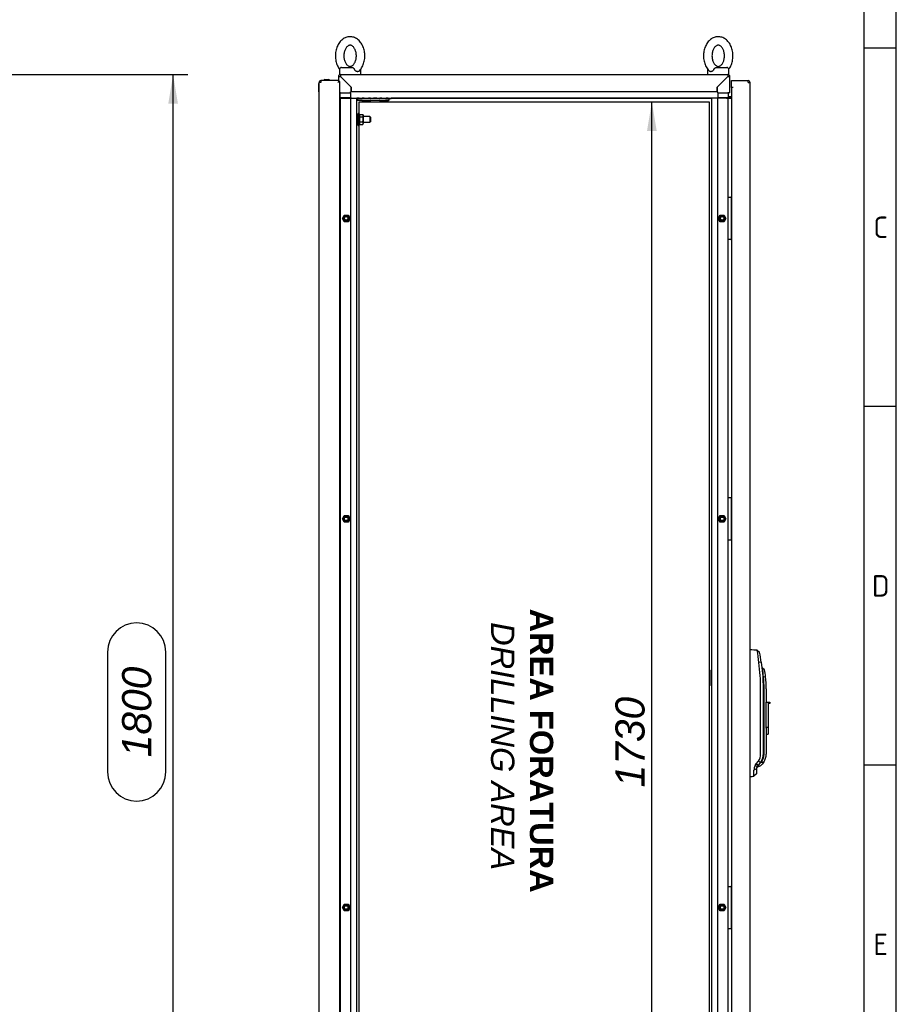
# Model space of a CAD drawing. Extents: x -12 to 412, y 11 to 308.
# Tile 10 of 11: x 329 to 412, y 127 to 220. Entities that reach past the tile are written whole.
import ezdxf
from ezdxf.lldxf.tags import DXFTag

# ---------------------------------------------------------------- set-up
doc = ezdxf.new("R2010")
doc.units = 0
doc.layers.get('0').update_dxf_attribs({"linetype": 'CONTINUOUS'})
for name, color, linetype in [('_TRANSLATION', 7, 'CONTINUOUS'), ('AE00100_03', 7, 'CONTINUOUS'), ('AE00198_03', 7, 'CONTINUOUS'), ('AE00217_25', 7, 'CONTINUOUS'), ('AE00219_00', 7, 'CONTINUOUS'), ('AE00219_03', 7, 'CONTINUOUS'), ('AE00224_00', 7, 'CONTINUOUS'), ('AE00368_00', 7, 'CONTINUOUS'), ('AE00500_10', 7, 'CONTINUOUS'), ('AE00715_01', 7, 'CONTINUOUS'), ('AE00992_10', 7, 'CONTINUOUS'), ('AE00992_15', 7, 'CONTINUOUS'), ('DEFAULT', 7, 'CONTINUOUS'), ('DV3__TRANSLATION', 7, 'CONTINUOUS'), ('F0000000_08', 7, 'CONTINUOUS'), ('F0000000_96', 7, 'CONTINUOUS'), ('F0000000_97', 7, 'CONTINUOUS'), ('F0000000_98', 7, 'CONTINUOUS'), ('M0000000_06', 7, 'CONTINUOUS'), ('M0000000_29', 7, 'CONTINUOUS'), ('M0000000_39', 7, 'CONTINUOUS'), ('M0000000_40', 7, 'CONTINUOUS'), ('M0000000_52', 7, 'CONTINUOUS'), ('M0000000_58', 7, 'CONTINUOUS'), ('M0000001_14', 7, 'CONTINUOUS')]:
    doc.layers.add(name, color=color, linetype=linetype)
doc.styles.add('SEACAD_ARIAL', font='arial.ttf')
doc.styles.add('SEACAD_ARIALI', font='ariali.ttf')
tags = doc.linetypes.add('CENTER2', pattern=[28.575, 19.05, -3.175, 3.175, -3.175]).pattern_tags.tags
tags[10:11] = [DXFTag(74, 4), DXFTag(75, 0), DXFTag(340, '0'), DXFTag(46, 0.0), DXFTag(50, 0.0), DXFTag(44, 0.0), DXFTag(45, 0.0)]
tags[8:9] = [DXFTag(74, 4), DXFTag(75, 0), DXFTag(340, '0'), DXFTag(46, 0.0), DXFTag(50, 0.0), DXFTag(44, 0.0), DXFTag(45, 0.0)]
tags[6:7] = [DXFTag(74, 4), DXFTag(75, 0), DXFTag(340, '0'), DXFTag(46, 0.0), DXFTag(50, 0.0), DXFTag(44, 0.0), DXFTag(45, 0.0)]
tags[4:5] = [DXFTag(74, 4), DXFTag(75, 0), DXFTag(340, '0'), DXFTag(46, 0.0), DXFTag(50, 0.0), DXFTag(44, 0.0), DXFTag(45, 0.0)]
doc.dimstyles.new('ISO', dxfattribs={"dimtxt": 2.75, "dimasz": 2.75, "dimexe": 1.375, "dimexo": 1.375, "dimgap": 0.6875, "dimtad": 1, "dimdec": 1, "dimlfac": 15, "dimtxsty": 'SEACAD_ARIAL', "dimblk1": '_SE_FILLED', "dimblk2": '_SE_FILLED', "dimsah": 1, "dimcen": 1.375, "dimazin": 3, "dimtfac": 0.7, "dimtdec": 3, "dimtmove": 0, "dimatfit": 3})

# ---------------------------------------------------------------- blocks, each defined once
blk = doc.blocks.new('SE2')
at = {"layer": 'AE00100_03', "color": 7, "linetype": 'CONTINUOUS'}
blk.add_line((358.176, 213.933), (358.536, 213.933), dxfattribs=at)
for centre, start, end in [((358.176, 213.847), 90, 180), ((358.536, 213.847), 0, 90)]:
    blk.add_arc(centre, 0.0867, start, end, dxfattribs=at)
at = {"layer": 'AE00198_03', "color": 7, "linetype": 'CONTINUOUS'}
for p, q in [((396.556, 202.697), (396.523, 202.697)), ((396.523, 201.997), (396.556, 201.997)), ((396.556, 199.697), (396.523, 199.697)), ((396.523, 198.997), (396.556, 198.997)), ((396.556, 174.363), (396.523, 174.363)), ((396.523, 173.663), (396.556, 173.663)), ((396.556, 171.363), (396.523, 171.363)), ((396.523, 170.663), (396.556, 170.663)), ((396.556, 137.697), (396.523, 137.697)), ((396.523, 136.997), (396.556, 136.997)), ((396.556, 134.697), (396.523, 134.697)), ((396.523, 133.997), (396.556, 133.997))]:
    blk.add_line(p, q, dxfattribs=at)
at = {"layer": 'AE00217_25', "color": 7, "linetype": 'CONTINUOUS'}
for p, q in [((361.323, 210.447), (361.19, 210.447)), ((361.19, 209.913), (361.323, 209.913)), ((362.404, 210.447), (361.823, 210.447)), ((361.823, 209.913), (362.404, 209.913)), ((362.404, 210.447), (362.404, 209.913)), ((362.49, 210.402), (362.404, 210.447)), ((362.404, 209.913), (362.49, 209.959)), ((362.49, 210.402), (362.49, 209.959))]:
    blk.add_line(p, q, dxfattribs=at)
at = {"layer": 'AE00219_00', "color": 7, "linetype": 'CONTINUOUS'}
for p, q in [((361.725, 211.98), (361.69, 211.947)), ((361.69, 211.947), (362.49, 211.947)), ((361.69, 211.947), (361.69, 211.913)), ((361.69, 211.913), (362.49, 211.913)), ((361.89, 212.18), (361.89, 212.147)), ((362.29, 212.147), (362.29, 212.18)), ((362.49, 211.947), (362.454, 211.98)), ((362.49, 211.913), (362.49, 211.947)), ((363.392, 211.98), (363.356, 211.947)), ((363.356, 211.947), (364.156, 211.947)), ((363.356, 211.947), (363.356, 211.913)), ((363.356, 211.913), (364.156, 211.913)), ((363.556, 212.18), (363.556, 212.147)), ((363.956, 212.147), (363.956, 212.18)), ((364.156, 211.947), (364.12, 211.98)), ((364.156, 211.913), (364.156, 211.947))]:
    blk.add_line(p, q, dxfattribs=at)
at = {"layer": 'AE00219_03', "color": 7, "linetype": 'CONTINUOUS'}
for p, q in [((357.61, 212.78), (357.61, 213.58)), ((357.623, 213.58), (357.61, 213.58)), ((357.61, 212.78), (357.623, 212.78)), ((357.61, 202.747), (357.61, 201.947)), ((357.623, 202.747), (357.61, 202.747)), ((357.61, 201.947), (357.623, 201.947)), ((357.61, 174.413), (357.61, 173.613)), ((357.623, 174.413), (357.61, 174.413)), ((357.61, 173.613), (357.623, 173.613)), ((357.61, 134.747), (357.61, 133.947)), ((357.623, 134.747), (357.61, 134.747)), ((357.61, 133.947), (357.623, 133.947))]:
    blk.add_line(p, q, dxfattribs=at)
at = {"layer": 'AE00224_00', "color": 7, "linetype": 'CONTINUOUS'}
for p, q in [((361.323, 209.613), (361.323, 210.747)), ((361.423, 210.747), (361.323, 210.747)), ((361.423, 209.613), (361.423, 210.747)), ((361.49, 210.58), (361.423, 210.747)), ((361.49, 210.642), (361.753, 210.642)), ((361.49, 210.527), (361.49, 210.642)), ((361.49, 210.411), (361.49, 210.527)), ((361.49, 210.411), (361.753, 210.411)), ((361.49, 210.18), (361.49, 210.411)), ((361.49, 209.949), (361.49, 210.18)), ((361.49, 209.949), (361.753, 209.949)), ((361.49, 209.834), (361.49, 209.949)), ((361.823, 210.546), (361.753, 210.642)), ((361.823, 209.814), (361.823, 210.546)), ((361.323, 209.613), (361.423, 209.613)), ((361.423, 209.613), (361.49, 209.78)), ((361.49, 209.718), (361.49, 209.834)), ((361.49, 209.718), (361.753, 209.718)), ((361.753, 209.718), (361.823, 209.814))]:
    blk.add_line(p, q, dxfattribs=at)
for points, knots in [([(361.753, 210.411), (361.78, 210.448), (361.798, 210.486), (361.798, 210.536), (361.797, 210.546), (361.793, 210.566), (361.79, 210.575), (361.778, 210.604), (361.767, 210.623), (361.753, 210.642)], [0, 0, 0, 0, 0.5, 0.5, 0.625, 0.625, 0.75, 0.75, 1, 1, 1, 1]), ([(361.753, 209.949), (361.767, 209.986), (361.778, 210.024), (361.794, 210.101), (361.798, 210.14), (361.798, 210.199), (361.797, 210.219), (361.793, 210.259), (361.79, 210.278), (361.778, 210.336), (361.767, 210.374), (361.753, 210.411)], [0, 0, 0, 0, 0.25, 0.25, 0.5, 0.5, 0.625, 0.625, 0.75, 0.75, 1, 1, 1, 1]), ([(361.753, 209.718), (361.78, 209.756), (361.798, 209.794), (361.798, 209.843), (361.797, 209.853), (361.793, 209.873), (361.79, 209.883), (361.778, 209.912), (361.767, 209.931), (361.753, 209.949)], [0, 0, 0, 0, 0.5, 0.5, 0.625, 0.625, 0.75, 0.75, 1, 1, 1, 1])]:
    blk.add_open_spline(points, degree=3, knots=knots, dxfattribs=at)
at = {"layer": 'AE00368_00', "color": 7, "linetype": 'CONTINUOUS'}
for p, q in [((361.41, 212.18), (361.41, 212.147)), ((362.77, 212.147), (362.77, 212.18)), ((363.076, 212.18), (363.076, 212.147)), ((364.221, 212.147), (364.436, 212.147)), ((364.436, 212.147), (364.436, 212.18))]:
    blk.add_line(p, q, dxfattribs=at)
for centre, start, end in [((361.663, 212.193), 270, 343.22755), ((362.516, 212.193), 196.77245, 270), ((363.33, 212.193), 270, 343.22755), ((364.183, 212.193), 196.77245, 270)]:
    blk.add_arc(centre, 0.0467, start, end, dxfattribs=at)
at = {"layer": 'AE00500_10', "color": 7, "linetype": 'CONTINUOUS'}
for p, q in [((359.59, 202.66), (359.623, 202.66)), ((359.623, 202.033), (359.59, 202.033)), ((359.829, 200.848), (360.008, 201.158)), ((360.008, 200.535), (359.829, 200.845)), ((359.901, 200.847), (360.045, 201.097)), ((360.045, 200.597), (359.901, 200.847)), ((360.011, 201.16), (360.368, 201.16)), ((360.045, 201.097), (360.334, 201.097)), ((360.334, 200.597), (360.045, 200.597)), ((360.334, 201.097), (360.478, 200.847)), ((360.478, 200.847), (360.334, 200.597)), ((360.371, 201.158), (360.55, 200.848)), ((360.55, 200.845), (360.371, 200.535)), ((395.295, 200.848), (395.474, 201.158)), ((395.474, 200.535), (395.295, 200.845)), ((395.367, 200.847), (395.512, 201.097)), ((395.512, 200.597), (395.367, 200.847)), ((395.477, 201.16), (395.835, 201.16)), ((395.512, 201.097), (395.801, 201.097)), ((395.801, 200.597), (395.512, 200.597)), ((395.801, 201.097), (395.945, 200.847)), ((395.945, 200.847), (395.801, 200.597)), ((395.838, 201.158), (396.017, 200.848)), ((396.017, 200.845), (395.838, 200.535)), ((360.368, 200.533), (360.011, 200.533)), ((395.835, 200.533), (395.477, 200.533)), ((359.59, 199.66), (359.623, 199.66)), ((359.623, 199.033), (359.59, 199.033)), ((359.59, 174.327), (359.623, 174.327)), ((359.623, 173.7), (359.59, 173.7)), ((359.829, 172.515), (360.008, 172.825)), ((359.901, 172.513), (360.045, 172.763)), ((360.011, 172.827), (360.368, 172.827)), ((360.045, 172.763), (360.334, 172.763)), ((360.334, 172.763), (360.478, 172.513)), ((360.371, 172.825), (360.55, 172.515)), ((395.295, 172.515), (395.474, 172.825)), ((395.367, 172.513), (395.512, 172.763)), ((395.477, 172.827), (395.835, 172.827)), ((395.512, 172.763), (395.801, 172.763)), ((395.801, 172.763), (395.945, 172.513)), ((395.838, 172.825), (396.017, 172.515)), ((360.008, 172.202), (359.829, 172.512)), ((360.045, 172.263), (359.901, 172.513)), ((360.368, 172.2), (360.011, 172.2)), ((360.334, 172.263), (360.045, 172.263)), ((360.478, 172.513), (360.334, 172.263)), ((360.55, 172.512), (360.371, 172.202)), ((395.474, 172.202), (395.295, 172.512)), ((395.512, 172.263), (395.367, 172.513)), ((395.835, 172.2), (395.477, 172.2)), ((395.801, 172.263), (395.512, 172.263)), ((395.945, 172.513), (395.801, 172.263)), ((396.017, 172.512), (395.838, 172.202)), ((359.59, 171.327), (359.623, 171.327)), ((359.623, 170.7), (359.59, 170.7)), ((359.59, 137.66), (359.623, 137.66)), ((359.623, 137.033), (359.59, 137.033)), ((359.829, 135.848), (360.008, 136.158)), ((360.008, 135.535), (359.829, 135.845)), ((359.901, 135.847), (360.045, 136.097)), ((360.045, 135.597), (359.901, 135.847)), ((360.011, 136.16), (360.368, 136.16)), ((360.045, 136.097), (360.334, 136.097)), ((360.334, 135.597), (360.045, 135.597)), ((360.334, 136.097), (360.478, 135.847)), ((360.478, 135.847), (360.334, 135.597)), ((360.371, 136.158), (360.55, 135.848)), ((360.55, 135.845), (360.371, 135.535)), ((395.295, 135.848), (395.474, 136.158)), ((395.474, 135.535), (395.295, 135.845)), ((395.367, 135.847), (395.512, 136.097)), ((395.512, 135.597), (395.367, 135.847)), ((395.477, 136.16), (395.835, 136.16)), ((395.512, 136.097), (395.801, 136.097)), ((395.801, 135.597), (395.512, 135.597)), ((395.801, 136.097), (395.945, 135.847)), ((395.945, 135.847), (395.801, 135.597)), ((395.838, 136.158), (396.017, 135.848)), ((396.017, 135.845), (395.838, 135.535)), ((359.59, 134.66), (359.623, 134.66)), ((360.368, 135.533), (360.011, 135.533)), ((395.835, 135.533), (395.477, 135.533)), ((359.623, 134.033), (359.59, 134.033))]:
    blk.add_line(p, q, dxfattribs=at)
for centre in [(360.19, 200.847), (395.656, 200.847), (360.19, 172.513), (395.656, 172.513), (360.19, 135.847), (395.656, 135.847)]:
    blk.add_circle(centre, 0.164, dxfattribs=at)
for centre, radius, start, end in [((359.832, 200.847), 0.00333, 150, 210), ((360.19, 200.847), 0.2, 75, 15), ((360.011, 201.157), 0.00333, 90, 150), ((360.368, 201.157), 0.00333, 30, 90), ((360.547, 200.847), 0.00333, 330, 30), ((395.298, 200.847), 0.00333, 150, 210), ((395.656, 200.847), 0.2, 75, 15), ((395.477, 201.157), 0.00333, 90, 150), ((395.835, 201.157), 0.00333, 30, 90), ((396.014, 200.847), 0.00333, 330, 30), ((360.011, 200.537), 0.00333, 210, 270), ((360.368, 200.537), 0.00333, 270, 330), ((395.477, 200.537), 0.00333, 210, 270), ((395.835, 200.537), 0.00333, 270, 330), ((360.011, 172.823), 0.00333, 90, 150), ((360.368, 172.823), 0.00333, 30, 90), ((395.477, 172.823), 0.00333, 90, 150), ((395.835, 172.823), 0.00333, 30, 90), ((359.832, 172.513), 0.00333, 150, 210), ((360.19, 172.513), 0.2, 75, 15), ((360.011, 172.203), 0.00333, 210, 270), ((360.368, 172.203), 0.00333, 270, 330), ((360.547, 172.513), 0.00333, 330, 30), ((395.298, 172.513), 0.00333, 150, 210), ((395.656, 172.513), 0.2, 75, 15), ((395.477, 172.203), 0.00333, 210, 270), ((395.835, 172.203), 0.00333, 270, 330), ((396.014, 172.513), 0.00333, 330, 30), ((359.832, 135.847), 0.00333, 150, 210), ((360.19, 135.847), 0.2, 75, 15), ((360.011, 136.157), 0.00333, 90, 150), ((360.368, 136.157), 0.00333, 30, 90), ((360.547, 135.847), 0.00333, 330, 30), ((395.298, 135.847), 0.00333, 150, 210), ((395.656, 135.847), 0.2, 75, 15), ((395.477, 136.157), 0.00333, 90, 150), ((395.835, 136.157), 0.00333, 30, 90), ((396.014, 135.847), 0.00333, 330, 30), ((360.011, 135.537), 0.00333, 210, 270), ((360.368, 135.537), 0.00333, 270, 330), ((395.477, 135.537), 0.00333, 210, 270), ((395.835, 135.537), 0.00333, 270, 330)]:
    blk.add_arc(centre, radius, start, end, dxfattribs=at)
at = {"layer": 'AE00715_01', "color": 7, "linetype": 'CONTINUOUS'}
for p, q in [((359.556, 214.88), (359.556, 214.413)), ((359.756, 215.08), (360.776, 215.08)), ((361.556, 214.413), (361.556, 214.88)), ((394.29, 214.88), (394.29, 214.413)), ((395.069, 215.08), (396.09, 215.08)), ((396.29, 214.413), (396.29, 214.88)), ((359.556, 214.413), (359.643, 214.413)), ((360.156, 214.413), (360.956, 214.413)), ((394.882, 214.413), (395.697, 214.413)), ((396.203, 214.413), (396.29, 214.413))]:
    blk.add_line(p, q, dxfattribs=at)
for centre, start, end in [((359.756, 214.88), 90, 180), ((361.356, 214.88), 0, 10.75203), ((394.49, 214.88), 169.14287, 180), ((396.09, 214.88), 0, 90)]:
    blk.add_arc(centre, 0.2, start, end, dxfattribs=at)
for points, knots in [([(360.556, 217.98), (360.512, 217.979), (360.417, 217.975), (360.253, 217.943), (360.08, 217.879), (359.914, 217.786), (359.76, 217.667), (359.618, 217.522), (359.492, 217.354), (359.384, 217.165), (359.296, 216.959), (359.229, 216.738), (359.185, 216.508), (359.164, 216.272), (359.167, 216.034), (359.193, 215.799), (359.243, 215.569), (359.316, 215.349), (359.411, 215.142), (359.498, 215.003), (359.551, 214.928), (359.562, 214.915)], [0, 0, 0, 0, 0.0324562, 0.0816786, 0.1309184, 0.1805933, 0.2310267, 0.282371, 0.334587, 0.3874859, 0.4408208, 0.4943779, 0.548, 0.6016517, 0.6553516, 0.7091432, 0.7630646, 0.8171615, 0.8714486, 0.9258621, 0.938263, 0.938263, 0.938263, 0.938263]), ([(361.389, 214.733), (361.44, 214.786), (361.527, 214.877), (361.651, 215.055), (361.753, 215.248), (361.836, 215.459), (361.897, 215.682), (361.935, 215.914), (361.95, 216.151), (361.941, 216.388), (361.908, 216.623), (361.852, 216.85), (361.774, 217.067), (361.672, 217.27), (361.55, 217.454), (361.408, 217.616), (361.249, 217.752), (361.077, 217.858), (360.897, 217.932), (360.718, 217.973), (360.612, 217.978), (360.556, 217.98)], [0, 0, 0, 0, 0.051244, 0.103659, 0.156694, 0.210102, 0.263683, 0.317311, 0.370969, 0.424686, 0.478503, 0.532464, 0.586609, 0.640939, 0.695352, 0.749621, 0.803421, 0.856393, 0.908286, 0.959071, 1, 1, 1, 1]), ([(395.29, 217.98), (395.245, 217.979), (395.151, 217.975), (394.986, 217.943), (394.813, 217.879), (394.647, 217.786), (394.493, 217.667), (394.352, 217.522), (394.226, 217.354), (394.118, 217.165), (394.029, 216.959), (393.963, 216.738), (393.918, 216.508), (393.897, 216.272), (393.9, 216.034), (393.926, 215.799), (393.976, 215.569), (394.049, 215.349), (394.145, 215.142), (394.262, 214.954), (394.371, 214.815), (394.438, 214.754), (394.459, 214.735)], [0, 0, 0, 0, 0.032451, 0.081666, 0.130899, 0.180566, 0.230992, 0.282328, 0.334536, 0.387427, 0.440754, 0.494303, 0.547917, 0.601561, 0.655252, 0.709036, 0.762949, 0.817038, 0.871317, 0.925722, 0.980051, 1, 1, 1, 1]), ([(396.284, 214.915), (396.317, 214.959), (396.391, 215.067), (396.486, 215.248), (396.569, 215.459), (396.63, 215.682), (396.668, 215.914), (396.683, 216.151), (396.674, 216.388), (396.642, 216.623), (396.586, 216.85), (396.507, 217.067), (396.406, 217.27), (396.283, 217.454), (396.141, 217.616), (395.983, 217.752), (395.81, 217.858), (395.63, 217.932), (395.451, 217.973), (395.345, 217.978), (395.29, 217.98)], [0.0619842, 0.0619842, 0.0619842, 0.0619842, 0.1038465, 0.15687, 0.2102672, 0.263837, 0.3174534, 0.3711004, 0.4248059, 0.4786124, 0.5325621, 0.5866953, 0.6410136, 0.6954158, 0.7496736, 0.8034617, 0.8564226, 0.9083055, 0.9590799, 1, 1, 1, 1]), ([(360.556, 217.18), (360.568, 217.18), (360.603, 217.178), (360.667, 217.163), (360.748, 217.123), (360.83, 217.059), (360.912, 216.969), (360.988, 216.852), (361.052, 216.715), (361.102, 216.562), (361.134, 216.396), (361.149, 216.223), (361.144, 216.048), (361.12, 215.878), (361.078, 215.718), (361.021, 215.574), (360.952, 215.449), (360.875, 215.347), (360.793, 215.269), (360.712, 215.217), (360.632, 215.186), (360.552, 215.176), (360.472, 215.188), (360.388, 215.224), (360.305, 215.281), (360.221, 215.365), (360.143, 215.476), (360.075, 215.608), (360.022, 215.758), (359.985, 215.921), (359.965, 216.093), (359.965, 216.267), (359.985, 216.439), (360.022, 216.602), (360.075, 216.751), (360.142, 216.882), (360.217, 216.99), (360.298, 217.073), (360.38, 217.132), (360.459, 217.168), (360.518, 217.179), (360.548, 217.18), (360.556, 217.18)], [0, 0, 0, 0, 0.012202, 0.041202, 0.067065, 0.091509, 0.117528, 0.142885, 0.168062, 0.193234, 0.218478, 0.243795, 0.269143, 0.294454, 0.319651, 0.344689, 0.369566, 0.39436, 0.419224, 0.444524, 0.470996, 0.499992, 0.533369, 0.559864, 0.584607, 0.610964, 0.636435, 0.661629, 0.686793, 0.712016, 0.737317, 0.762662, 0.787994, 0.813225, 0.838306, 0.86322, 0.888022, 0.912846, 0.937982, 0.964056, 0.992233, 1, 1, 1, 1]), ([(395.29, 217.18), (395.302, 217.18), (395.336, 217.178), (395.4, 217.163), (395.481, 217.123), (395.564, 217.059), (395.645, 216.969), (395.721, 216.852), (395.785, 216.715), (395.835, 216.562), (395.868, 216.396), (395.882, 216.223), (395.877, 216.048), (395.853, 215.878), (395.812, 215.718), (395.755, 215.574), (395.686, 215.449), (395.608, 215.347), (395.526, 215.269), (395.445, 215.217), (395.366, 215.186), (395.286, 215.176), (395.205, 215.188), (395.121, 215.224), (395.038, 215.281), (394.955, 215.365), (394.876, 215.476), (394.809, 215.608), (394.755, 215.758), (394.718, 215.921), (394.699, 216.093), (394.699, 216.267), (394.718, 216.439), (394.755, 216.602), (394.808, 216.751), (394.875, 216.882), (394.951, 216.99), (395.032, 217.073), (395.113, 217.132), (395.193, 217.168), (395.251, 217.179), (395.282, 217.18), (395.29, 217.18)], [0, 0, 0, 0, 0.012202, 0.041202, 0.067065, 0.091509, 0.117528, 0.142885, 0.168062, 0.193234, 0.218478, 0.243795, 0.269143, 0.294454, 0.319651, 0.344689, 0.369566, 0.39436, 0.419224, 0.444524, 0.470996, 0.499992, 0.533369, 0.559864, 0.584607, 0.610964, 0.636435, 0.661629, 0.686793, 0.712016, 0.737317, 0.762662, 0.787994, 0.813225, 0.838306, 0.86322, 0.888022, 0.912846, 0.937982, 0.964056, 0.992233, 1, 1, 1, 1]), ([(360.776, 215.08), (360.785, 215.08), (360.794, 215.079), (360.811, 215.073), (360.82, 215.069), (360.837, 215.059), (360.846, 215.052), (360.863, 215.037), (360.872, 215.028), (360.889, 215.009), (360.898, 214.999), (360.915, 214.977), (360.923, 214.966), (360.948, 214.93), (360.963, 214.905), (360.977, 214.88)], [0, 0, 0, 0, 0.125, 0.125, 0.25, 0.25, 0.375, 0.375, 0.5, 0.5, 0.625, 0.625, 0.75, 0.75, 1, 1, 1, 1]), ([(361.388, 214.732), (361.38, 214.725), (361.372, 214.718), (361.354, 214.706), (361.344, 214.701), (361.323, 214.692), (361.311, 214.689), (361.288, 214.685), (361.276, 214.683), (361.251, 214.683), (361.238, 214.685), (361.212, 214.689), (361.199, 214.692), (361.173, 214.701), (361.159, 214.706), (361.133, 214.719), (361.12, 214.726), (361.081, 214.752), (361.057, 214.773), (361.023, 214.81), (361.013, 214.823), (360.993, 214.851), (360.985, 214.865), (360.977, 214.88)], [0.2577288, 0.2577288, 0.2577288, 0.2577288, 0.3125, 0.3125, 0.375, 0.375, 0.4375, 0.4375, 0.5, 0.5, 0.5625, 0.5625, 0.625, 0.625, 0.6875, 0.6875, 0.75, 0.75, 0.875, 0.875, 0.9375, 0.9375, 1, 1, 1, 1]), ([(394.869, 214.88), (394.853, 214.85), (394.834, 214.822), (394.789, 214.773), (394.765, 214.752), (394.726, 214.727), (394.713, 214.719), (394.687, 214.706), (394.673, 214.701), (394.647, 214.692), (394.634, 214.689), (394.608, 214.685), (394.595, 214.683), (394.57, 214.683), (394.558, 214.685), (394.535, 214.689), (394.523, 214.692), (394.502, 214.701), (394.492, 214.706), (394.473, 214.718), (394.465, 214.725), (394.457, 214.733)], [0, 0, 0, 0, 0.125, 0.125, 0.25, 0.25, 0.3125, 0.3125, 0.375, 0.375, 0.4375, 0.4375, 0.5, 0.5, 0.5625, 0.5625, 0.625, 0.625, 0.6875, 0.6875, 0.7450797, 0.7450797, 0.7450797, 0.7450797]), ([(394.869, 214.88), (394.882, 214.905), (394.898, 214.93), (394.922, 214.965), (394.931, 214.977), (394.947, 214.998), (394.956, 215.009), (394.974, 215.028), (394.982, 215.037), (395, 215.052), (395.008, 215.058), (395.026, 215.069), (395.034, 215.073), (395.052, 215.079), (395.061, 215.08), (395.069, 215.08)], [0, 0, 0, 0, 0.25, 0.25, 0.375, 0.375, 0.5, 0.5, 0.625, 0.625, 0.75, 0.75, 0.875, 0.875, 1, 1, 1, 1])]:
    blk.add_open_spline(points, degree=3, knots=knots, dxfattribs=at)
at = {"layer": 'AE00992_10', "color": 7, "linetype": 'CONTINUOUS'}
for p, q in [((398.29, 160.147), (398.31, 160.146)), ((398.968, 160.123), (399.193, 159.93)), ((399.35, 158.985), (399.122, 158.952)), ((399.35, 158.985), (399.483, 157.682)), ((399.459, 158.436), (399.406, 158.436)), ((399.655, 158.273), (399.459, 158.436)), ((399.483, 157.682), (399.484, 157.579)), ((399.484, 157.579), (399.516, 156.48)), ((399.757, 157.603), (399.559, 157.579)), ((399.293, 150.325), (399.293, 156.48)), ((399.516, 156.48), (399.516, 150.325)), ((399.623, 150.322), (399.623, 156.48)), ((399.823, 156.48), (399.823, 155.214)), ((399.823, 155.214), (399.99, 155.214)), ((399.823, 152.814), (399.823, 155.214)), ((399.99, 155.214), (399.99, 155.081)), ((399.99, 155.214), (400.156, 155.214)), ((400.156, 155.214), (400.156, 155.081)), ((399.99, 155.081), (399.99, 152.814)), ((400.156, 155.081), (399.99, 155.081)), ((399.823, 152.766), (399.823, 152.814)), ((399.99, 152.814), (399.823, 152.814)), ((399.823, 152.766), (399.823, 150.322)), ((399.99, 152.814), (399.99, 152.214)), ((399.823, 152.214), (399.99, 152.214)), ((398.873, 149.4), (399.074, 149.668)), ((399.257, 149.526), (399.056, 149.257)), ((399.257, 149.526), (399.074, 149.668)), ((399.273, 149.548), (399.257, 149.526)), ((399.585, 149.561), (399.432, 149.379)), ((398.89, 148.924), (398.663, 148.803)), ((398.775, 149.233), (398.873, 149.4)), ((398.956, 149.123), (398.775, 149.233)), ((399.056, 149.257), (398.873, 149.4)), ((398.89, 148.924), (398.89, 148.465)), ((399.056, 149.257), (398.956, 149.123)), ((398.956, 149.103), (399.298, 149.244)), ((399.212, 149.466), (399.274, 149.503)), ((399.432, 149.379), (399.298, 149.244)), ((398.31, 148.214), (398.29, 148.213)), ((398.89, 148.465), (398.66, 148.227)), ((398.66, 148.227), (398.66, 148.226))]:
    blk.add_line(p, q, dxfattribs=at)
for centre, radius, start, end in [((379.703, 156.986), 19.518, 5.78029, 9.24847), ((381.311, 156.48), 18.212, 7.90425, 10.9191), ((381.344, 156.482), 17.949, 359.9947, 7.90951), ((383.671, 156.154), 15.952, 5.1262, 8.22455), ((390.158, 156.48), 9.664, 6.66995, 10.69218), ((390.158, 156.48), 9.464, 0, 6.66995), ((390.158, 156.48), 9.664, 0, 6.66995), ((398.197, 150.325), 1.096, 323.21101, 359.97779), ((398.49, 150.322), 1.133, 313.77084, 0), ((399.659, 148.296), 1.268, 93.37958, 107.72511), ((398.49, 150.322), 1.333, 325.22791, 0), ((384.61, 148.587), 14.054, 358.52886, 0.88139), ((399.509, 148.812), 0.847, 150.18963, 180.57021), ((399.223, 148.924), 0.333, 143.18881, 180.0006)]:
    blk.add_arc(centre, radius, start, end, dxfattribs=at)
for centre, major_axis, start_param, end_param in [((398.269, 158.98), (-33.429, 1.167), 4.692712, 4.712389), ((398.269, 149.38), (-33.429, -1.167), 1.570796, 1.581258)]:
    blk.add_ellipse(centre, major_axis=major_axis, ratio=0.034878, start_param=start_param, end_param=end_param, dxfattribs=at)
for points, degree, knots in [([(399.516, 150.325), (399.516, 150.118), (399.453, 149.917), (399.391, 149.717), (399.273, 149.548)], 2, [0, 0, 0, 0.5, 0.5, 1, 1, 1]), ([(398.956, 149.103), (398.956, 149.103), (398.957, 149.103), (398.958, 149.106), (398.962, 149.111), (398.966, 149.118), (398.971, 149.127), (398.978, 149.138), (398.986, 149.151), (398.996, 149.166), (399.006, 149.183), (399.018, 149.202), (399.027, 149.217), (399.031, 149.224)], 3, [0.5000152, 0.5000152, 0.5000152, 0.5000152, 0.5442367, 0.5886265, 0.6332116, 0.6780183, 0.7230727, 0.7684003, 0.8140264, 0.8599755, 0.9062719, 0.952939, 1, 1, 1, 1])]:
    blk.add_open_spline(points, degree=degree, knots=knots, dxfattribs=at)
at = {"layer": 'AE00992_15', "color": 7, "linetype": 'CONTINUOUS'}
blk.add_line((394.59, 158.143), (394.59, 156.884), dxfattribs=at)
for centre, start, end in [((394.723, 158.147), 120, 181.6795), ((394.723, 156.88), 178.23535, 240)]:
    blk.add_arc(centre, 0.133, start, end, dxfattribs=at)
at = {"layer": 'DV3__TRANSLATION', "color": 7, "linetype": 'CENTER2'}
for p, q in [((361.423, 211.847), (394.423, 211.847)), ((361.423, 96.513), (361.423, 211.847)), ((394.423, 211.847), (394.423, 96.513))]:
    blk.add_line(p, q, dxfattribs=at)
at = {"layer": 'F0000000_08', "color": 7, "linetype": 'CONTINUOUS'}
for p, q in [((396.223, 198.88), (396.223, 202.813)), ((396.256, 202.847), (396.29, 202.847)), ((396.29, 202.847), (396.456, 202.847)), ((396.456, 202.847), (396.49, 202.847)), ((396.49, 202.847), (396.496, 202.847)), ((396.506, 202.847), (396.496, 202.847)), ((396.523, 202.813), (396.523, 198.88)), ((396.533, 202.833), (396.556, 202.802)), ((396.29, 198.847), (396.256, 198.847)), ((396.456, 198.847), (396.29, 198.847)), ((396.49, 198.847), (396.456, 198.847)), ((396.496, 198.847), (396.49, 198.847)), ((396.556, 198.891), (396.533, 198.86)), ((396.223, 170.547), (396.223, 174.48)), ((396.256, 174.513), (396.29, 174.513)), ((396.29, 174.513), (396.456, 174.513)), ((396.456, 174.513), (396.49, 174.513)), ((396.49, 174.513), (396.496, 174.513)), ((396.506, 174.513), (396.496, 174.513)), ((396.523, 174.48), (396.523, 170.547)), ((396.533, 174.5), (396.556, 174.469)), ((396.29, 170.513), (396.256, 170.513)), ((396.456, 170.513), (396.29, 170.513)), ((396.49, 170.513), (396.456, 170.513)), ((396.496, 170.513), (396.49, 170.513)), ((396.556, 170.558), (396.533, 170.527)), ((396.223, 133.88), (396.223, 137.813)), ((396.256, 137.847), (396.29, 137.847)), ((396.29, 137.847), (396.456, 137.847)), ((396.456, 137.847), (396.49, 137.847)), ((396.49, 137.847), (396.496, 137.847)), ((396.506, 137.847), (396.496, 137.847)), ((396.523, 137.813), (396.523, 133.88)), ((396.533, 137.833), (396.556, 137.802)), ((396.29, 133.847), (396.256, 133.847)), ((396.456, 133.847), (396.29, 133.847)), ((396.49, 133.847), (396.456, 133.847)), ((396.496, 133.847), (396.49, 133.847)), ((396.556, 133.891), (396.533, 133.86))]:
    blk.add_line(p, q, dxfattribs=at)
for centre, start, end in [((396.256, 202.813), 90, 180), ((396.49, 202.813), 0, 90), ((396.506, 202.813), 36.8699, 90), ((396.256, 198.88), 180, 270), ((396.49, 198.88), 270, 0), ((396.506, 198.88), 270, 323.1301), ((396.256, 174.48), 90, 180), ((396.49, 174.48), 0, 90), ((396.506, 174.48), 36.8699, 90), ((396.256, 170.547), 180, 270), ((396.49, 170.547), 270, 0), ((396.506, 170.547), 270, 323.1301), ((396.256, 137.813), 90, 180), ((396.49, 137.813), 0, 90), ((396.506, 137.813), 36.8699, 90), ((396.256, 133.88), 180, 270), ((396.49, 133.88), 270, 0), ((396.506, 133.88), 270, 323.1301)]:
    blk.add_arc(centre, 0.0333, start, end, dxfattribs=at)
at = {"layer": 'F0000000_96', "color": 7, "linetype": 'CONTINUOUS'}
for p, q in [((357.636, 213.725), (357.623, 213.738)), ((357.623, 94.7), (357.623, 213.66)), ((357.81, 213.66), (357.623, 213.66)), ((357.81, 213.847), (357.811, 213.847)), ((359.456, 213.847), (357.811, 213.847)), ((359.49, 213.747), (359.403, 213.66)), ((359.456, 213.713), (359.403, 213.66)), ((359.456, 213.847), (359.456, 213.713)), ((359.59, 213.747), (359.49, 213.747)), ((359.59, 94.614), (359.59, 213.747))]:
    blk.add_line(p, q, dxfattribs=at)
for centre, radius, start, end in [((357.81, 213.66), 0.187, 90, 180), ((369.409, 213.671), 11.6, 179.12972, 180.05178)]:
    blk.add_arc(centre, radius, start, end, dxfattribs=at)
at = {"layer": 'F0000000_97', "color": 7, "linetype": 'CONTINUOUS'}
for p, q in [((396.556, 213.66), (396.556, 213.847)), ((396.556, 213.847), (398.102, 213.847)), ((396.556, 213.181), (396.556, 213.66)), ((398.103, 213.847), (398.102, 213.847)), ((398.103, 213.66), (398.29, 213.66)), ((398.29, 94.7), (398.29, 213.66)), ((396.71, 213.181), (396.556, 213.181)), ((396.706, 213.18), (396.556, 213.18)), ((396.556, 213.18), (396.556, 95.18)), ((396.706, 213.18), (396.71, 213.18)), ((396.71, 213.18), (396.71, 213.181))]:
    blk.add_line(p, q, dxfattribs=at)
for centre, radius, start, end in [((387.831, 213.68), 10.271, 359.8886, 0.9299), ((398.103, 213.66), 0.187, 0, 90)]:
    blk.add_arc(centre, radius, start, end, dxfattribs=at)
at = {"layer": 'F0000000_98', "color": 7, "linetype": 'CONTINUOUS'}
blk.add_open_spline([(396.559, 213.66), (396.558, 213.67), (396.557, 213.68), (396.555, 213.69)], degree=3, dxfattribs=at)
at = {"layer": 'M0000000_06', "color": 7, "linetype": 'CONTINUOUS'}
for p, q in [((359.623, 212.247), (359.623, 212.68)), ((396.223, 212.68), (396.223, 212.247)), ((396.273, 212.247), (396.273, 212.68)), ((359.59, 212.247), (359.79, 212.247)), ((359.59, 212.18), (359.79, 212.18)), ((359.79, 212.247), (360.59, 212.247)), ((359.79, 212.18), (360.59, 212.18)), ((395.256, 212.247), (396.056, 212.247)), ((396.056, 212.18), (395.256, 212.18)), ((396.056, 212.247), (396.273, 212.247)), ((396.056, 212.18), (396.273, 212.18)), ((396.273, 212.247), (396.273, 212.18))]:
    blk.add_line(p, q, dxfattribs=at)
at = {"layer": 'M0000000_29', "color": 7, "linetype": 'CONTINUOUS'}
for p, q in [((359.623, 212.18), (359.623, 96.18)), ((360.673, 212.18), (360.59, 212.18)), ((360.59, 212.18), (360.59, 96.18)), ((360.673, 212.18), (360.943, 212.18)), ((360.943, 212.18), (361.19, 212.18)), ((361.19, 96.18), (361.19, 212.18)), ((394.656, 212.18), (394.656, 96.18)), ((394.903, 212.18), (394.656, 212.18)), ((395.173, 212.18), (394.903, 212.18)), ((395.256, 212.18), (395.173, 212.18)), ((395.256, 96.18), (395.256, 212.18)), ((396.223, 202.813), (396.223, 212.18)), ((396.273, 212.18), (396.31, 212.18)), ((396.31, 212.18), (396.556, 212.18)), ((396.223, 174.48), (396.223, 198.88)), ((396.223, 137.813), (396.223, 170.547)), ((396.223, 109.48), (396.223, 133.88))]:
    blk.add_line(p, q, dxfattribs=at)
at = {"layer": 'M0000000_39', "color": 7, "linetype": 'CONTINUOUS'}
for p, q in [((360.59, 212.697), (360.59, 212.78)), ((395.256, 212.78), (360.59, 212.78)), ((360.59, 212.697), (360.59, 212.427)), ((395.256, 212.697), (395.256, 212.78)), ((395.256, 212.697), (395.256, 212.427)), ((360.59, 212.427), (360.59, 212.18)), ((361.19, 212.18), (394.656, 212.18)), ((395.256, 212.427), (395.256, 212.18))]:
    blk.add_line(p, q, dxfattribs=at)
at = {"layer": 'M0000000_40', "color": 7, "linetype": 'CONTINUOUS'}
for p, q in [((361.41, 212.18), (361.206, 212.18)), ((361.206, 212.18), (361.206, 212.18)), ((361.89, 212.18), (361.708, 212.18)), ((362.471, 212.18), (362.29, 212.18)), ((363.076, 212.18), (362.77, 212.18)), ((363.556, 212.18), (363.374, 212.18)), ((364.138, 212.18), (363.956, 212.18)), ((394.64, 212.18), (364.436, 212.18)), ((394.64, 212.18), (394.64, 212.18))]:
    blk.add_line(p, q, dxfattribs=at)
at = {"layer": 'M0000000_52', "color": 7, "linetype": 'CONTINUOUS'}
for p, q in [((396.356, 212.26), (396.273, 212.26)), ((396.356, 212.267), (396.356, 212.347)), ((396.356, 212.347), (396.556, 212.347)), ((396.556, 212.267), (396.356, 212.267)), ((396.356, 212.18), (396.356, 212.26)), ((396.356, 212.26), (396.556, 212.26))]:
    blk.add_line(p, q, dxfattribs=at)
for radius, start in [(0.133, 231.31781), (0.213, 247.00661)]:
    blk.add_arc((396.356, 212.48), radius, start, 270, dxfattribs=at)
at = {"layer": 'M0000000_58', "color": 7, "linetype": 'CONTINUOUS'}
for p, q in [((361.19, 212.147), (361.29, 212.147)), ((361.29, 211.98), (361.19, 211.98)), ((361.29, 212.147), (361.623, 212.147)), ((361.29, 211.98), (361.29, 212.147)), ((361.623, 211.98), (361.29, 211.98)), ((363.89, 212.147), (361.623, 212.147)), ((363.89, 211.98), (361.623, 211.98)), ((363.89, 212.147), (364.221, 212.147)), ((364.223, 211.98), (363.89, 211.98)), ((364.223, 212.147), (364.223, 211.98))]:
    blk.add_line(p, q, dxfattribs=at)
at = {"layer": 'M0000001_14', "color": 7, "linetype": 'CONTINUOUS'}
for p, q in [((359.456, 214.227), (359.456, 213.713)), ((359.643, 214.413), (360.149, 214.413)), ((359.643, 214.227), (360.657, 213.213)), ((359.643, 214.225), (359.643, 214.227)), ((360.656, 213.212), (359.643, 214.225)), ((360.963, 214.413), (394.882, 214.413)), ((395.189, 213.213), (396.203, 214.227)), ((396.203, 214.225), (395.19, 213.212)), ((395.697, 214.413), (396.203, 214.413)), ((396.203, 214.225), (396.203, 214.227)), ((396.39, 212.68), (396.39, 214.227)), ((359.643, 212.68), (359.59, 212.68)), ((359.643, 212.68), (360.59, 212.68)), ((360.656, 212.78), (360.656, 213.212)), ((360.657, 213.213), (360.657, 212.78)), ((395.189, 212.78), (395.189, 213.213)), ((395.19, 213.212), (395.19, 212.78)), ((395.256, 212.68), (396.203, 212.68)), ((396.39, 212.68), (396.203, 212.68))]:
    blk.add_line(p, q, dxfattribs=at)
for centre, radius, start, end in [((359.588, 214.241), 0.131, 178.2795, 186.0925), ((359.627, 225.044), 10.818, 269.10323, 270.08508), ((396.203, 214.227), 0.187, 4.2591, 89.99999), ((396.213, 225.825), 11.6, 269.94822, 270.87028), ((396.16, 214.247), 0.229, 354.9689, 358.9547)]:
    blk.add_arc(centre, radius, start, end, dxfattribs=at)
for points, knots in [([(359.643, 214.413), (359.641, 214.413), (359.638, 214.413), (359.632, 214.413), (359.625, 214.413), (359.615, 214.412), (359.603, 214.409), (359.589, 214.406), (359.571, 214.4), (359.555, 214.392), (359.539, 214.382), (359.524, 214.371), (359.511, 214.359), (359.498, 214.345), (359.487, 214.331), (359.478, 214.315), (359.47, 214.298), (359.465, 214.284), (359.462, 214.272), (359.46, 214.263), (359.458, 214.254), (359.457, 214.247), (359.457, 214.243), (359.457, 214.242)], [0, 0, 0, 0, 0.0156294, 0.0312587, 0.0625152, 0.0937715, 0.1250279, 0.1875219, 0.2500159, 0.3125099, 0.3750038, 0.4374978, 0.4999918, 0.5624857, 0.6249797, 0.6874736, 0.7499676, 0.8124616, 0.843718, 0.8749744, 0.9062308, 0.9374872, 0.9478058, 0.9478058, 0.9478058, 0.9478058]), ([(359.643, 214.413), (359.643, 214.413), (359.643, 214.409), (359.643, 214.39), (359.643, 214.376), (359.643, 214.342), (359.643, 214.321), (359.643, 214.276), (359.643, 214.251), (359.643, 214.227)], [0, 0, 0, 0, 0.25, 0.25, 0.5, 0.5, 0.75, 0.75, 1, 1, 1, 1]), ([(396.203, 214.413), (396.203, 214.413), (396.203, 214.413), (396.203, 214.413), (396.203, 214.413), (396.203, 214.412), (396.203, 214.409), (396.203, 214.406), (396.203, 214.4), (396.203, 214.392), (396.203, 214.382), (396.203, 214.371), (396.203, 214.359), (396.203, 214.345), (396.203, 214.331), (396.203, 214.315), (396.203, 214.298), (396.203, 214.281), (396.203, 214.266), (396.203, 214.254), (396.203, 214.245), (396.203, 214.237), (396.203, 214.231), (396.203, 214.228), (396.203, 214.227)], [0, 0, 0, 0, 0.015632, 0.031264, 0.062522, 0.093779, 0.125036, 0.187528, 0.25002, 0.312514, 0.37501, 0.437506, 0.5, 0.562494, 0.62499, 0.687486, 0.74998, 0.812472, 0.874964, 0.906221, 0.937478, 0.968736, 0.984368, 1, 1, 1, 1])]:
    blk.add_open_spline(points, degree=3, knots=knots, dxfattribs=at)
blk = doc.blocks.new('DMBLK82')
at = {"layer": '_TRANSLATION', "linetype": 'CONTINUOUS'}
for points in [[(344.314, 211.663), (343.856, 214.413), (343.398, 211.663)], [(344.314, 96.93), (343.398, 96.93), (343.856, 94.18)]]:
    blk.add_hatch(color=7, dxfattribs=at).paths.add_polyline_path(points)
at = {"layer": '_TRANSLATION', "color": 7, "linetype": 'CONTINUOUS'}
for p, q in [((326.964, 214.413), (345.231, 214.413)), ((343.856, 94.18), (343.856, 214.413)), ((337.668, 159.95), (337.668, 148.644)), ((343.168, 148.644), (343.168, 159.95)), ((325.418, 94.18), (345.231, 94.18))]:
    blk.add_line(p, q, dxfattribs=at)
for centre, start, end in [((340.418, 159.95), 0, 180), ((340.418, 148.644), 180, 0)]:
    blk.add_arc(centre, 2.75, start, end, dxfattribs=at)
at = {"layer": '_TRANSLATION', "color": 7, "linetype": 'CONTINUOUS', "style": 'SEACAD_ARIALI'}
blk.add_text('1800', height=2.75, rotation=90, dxfattribs=at).set_placement((341.793, 150.019))
blk = doc.blocks.new('_SE_FILLED')
at = {"color": 0}
blk.add_line((0, 0), (-1, 0), dxfattribs=at)
blk.add_solid([(0, 0), (-1, -0.1665), (-1, 0.1665), (0, 0)], dxfattribs=at)
blk = doc.blocks.new('DMBLK93')
at = {"layer": '_TRANSLATION', "linetype": 'CONTINUOUS'}
for points in [[(389.485, 209.097), (389.026, 211.847), (388.568, 209.097)], [(389.485, 99.263), (388.568, 99.263), (389.026, 96.513)]]:
    blk.add_hatch(color=7, dxfattribs=at).paths.add_polyline_path(points)
at = {"layer": '_TRANSLATION', "color": 7, "linetype": 'CONTINUOUS'}
for p, q in [((389.026, 96.513), (389.026, 211.847)), ((362.798, 96.513), (390.401, 96.513))]:
    blk.add_line(p, q, dxfattribs=at)
at = {"layer": '_TRANSLATION', "color": 7, "linetype": 'CONTINUOUS', "style": 'SEACAD_ARIALI'}
blk.add_text('1730', height=2.75, rotation=90, dxfattribs=at).set_placement((388.339, 147.176))

msp = doc.modelspace()

# ---------------------------------------------------------------- linework, layer by layer
at = {"color": 7, "linetype": 'CONTINUOUS'}
for p, q in [((412.092, 10.9591), (412.092, 287.5885)), ((412.092, 216.9167), (409.0633, 216.9167)), ((412.092, 183.0953), (409.0633, 183.0953)), ((412.092, 149.2738), (409.0633, 149.2738))]:
    msp.add_line(p, q, dxfattribs=at)
at = {"layer": 'DEFAULT', "color": 7, "linetype": 'CONTINUOUS'}
msp.add_line((409.0633, 10.9591), (409.0633, 287.5885), dxfattribs=at)

# ---------------------------------------------------------------- block references
at = {"layer": '_TRANSLATION'}
msp.add_blockref('SE2', (0, 0), dxfattribs=at)

# ---------------------------------------------------------------- texts
at = {"char_height": 2.019192, "attachment_point": 8}
for s, insert, width in [('{\\fSolid Edge ANSI|b0||i0||c0|p34;\\C7;\\H2.019192;\\W1.;C}', (410.614, 199.0021), 2.3978), ('{\\fSolid Edge ANSI|b0||i0||c0|p34;\\C7;\\H2.019192;\\W1.;D}', (410.6159, 165.1807), 2.524), ('{\\fSolid Edge ANSI|b0||i0||c0|p34;\\C7;\\H2.019192;\\W1.;E}', (410.614, 131.3592), 2.3978)]:
    msp.add_mtext(s, dxfattribs=dict(at, insert=insert, width=width))
at = {"layer": '_TRANSLATION', "insert": (376.7709, 151.0709), "char_height": 2.2, "width": 30.578523, "attachment_point": 5, "rotation": 270}
msp.add_mtext('{\\fArial|b0||i0||c0|p34;\\C7;\\H2.2;\\W1.; }{\\fArial|b1||i0||c0|p34;\\C7;\\H2.2;\\W1.;AREA FORATURA \\P}{\\fArial|b0||i1||c0|p34;\\C7;\\H2.2;\\W1.;DRILLING AREA}', dxfattribs=at)

# ---------------------------------------------------------------- dimensions: what is measured, and where the dimension line sits
at = {"layer": '_TRANSLATION', "color": 7, "linetype": 'CONTINUOUS'}
dim = msp.add_linear_dim(base=(343.856, 214.4135), p1=(324.0428, 94.1801), p2=(325.5895, 214.4135), angle=90, text='\\A1;<>', dimstyle='ISO', override={"dimdec": 0, "dimrnd": 10, "dimtdec": 4}, dxfattribs=at)
dim.commit()
dim.dimension.update_dxf_attribs({"geometry": 'DMBLK82', "text_midpoint": (343.856, 154.2968), "dimtype": 160})
dim = msp.add_linear_dim(base=(389.0264, 211.8468), p1=(361.4228, 96.5135), p2=(394.4228, 211.8468), angle=90, text='\\A1;<>', dimstyle='ISO', dxfattribs=at)
dim.commit()
dim.dimension.update_dxf_attribs({"geometry": 'DMBLK93', "text_midpoint": (389.0264, 151.4539), "dimtype": 160})

doc.saveas('drawing.dxf')
